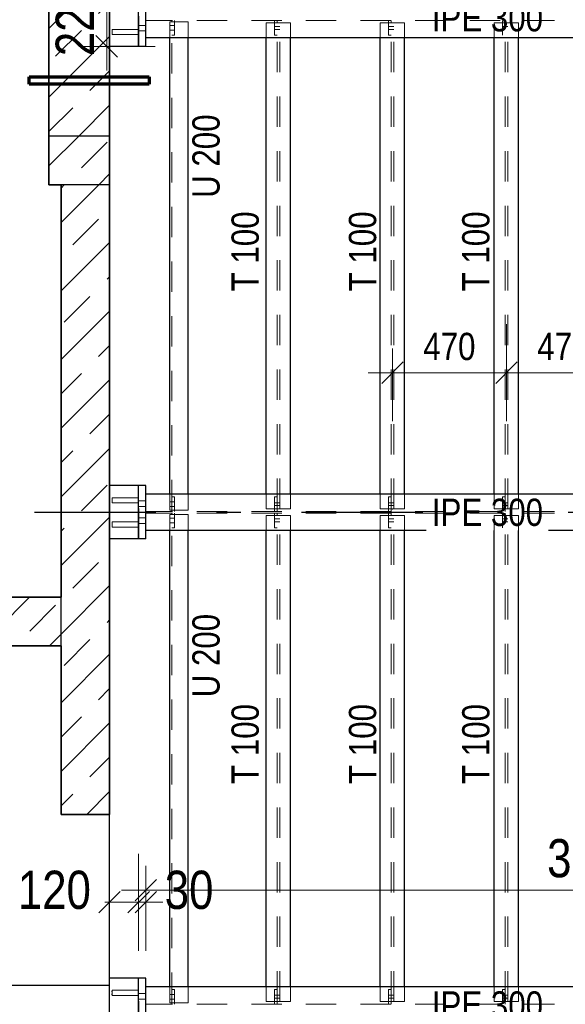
# Model space of a CAD drawing. Header units: millimetres. Extents: x -39 to 84, y 0 to 66.
# Tile 7 of 92: x -21.01 to -18.76, y 20.49 to 24.55. Entities that reach past the tile are written whole.
import ezdxf

# ---------------------------------------------------------------- set-up
doc = ezdxf.new("R2010")
doc.units = ezdxf.units.MM
doc.linetypes.add('DASHDOTX2', pattern=[2, 1, -0.5, 0, -0.5])
doc.linetypes.add('HIDDEN', pattern=[0.375, 0.25, -0.125])
for name, color, linetype, lineweight in [('2D-NovaObj-A_Wanddurchbruch', 7, 'Continuous', 20), ('Achsen', 7, 'Continuous', 20), ('Schraffuren', 7, 'Continuous', 20)]:
    doc.layers.add(name, color=color, linetype=linetype, lineweight=lineweight)
doc.styles.add('Arial Narrow', font='ARIALN.TTF')
doc.dimstyles.new('Arch_Strakon_dimstyle', dxfattribs={"dimtxt": 15.75, "dimasz": 1, "dimexe": 1.25, "dimexo": 0.0625, "dimgap": 1, "dimtad": 0, "dimdec": 5, "dimzin": 12, "dimdsep": 46, "dimtxsty": 'Arial Narrow', "dimblk": 'Arrowhead_Tick', "dimsah": 1, "dimcen": 0, "dimse1": 1, "dimse2": 1, "dimclrd": 6, "dimclrt": 2, "dimazin": 0, "dimtfac": 1, "dimtdec": 4, "dimtmove": 0, "dimatfit": 3, "dimldrblk": 'NONE', "dimfxl": 1, "dimtvp": 1, "dimtolj": 1, "dimtzin": 0, "dimlwd": 13, "dimarcsym": 2})
pattern_1 = [(45, (0, 0), (-0.1414214, 0.1414214), [0.15, -0.1]), (45, (-0.07071, 0.07071), (-0.1414214, 0.1414214), [])]

# ---------------------------------------------------------------- blocks, each defined once
blk = doc.blocks.new('Arrowhead_Tick')
at = {"color": 0, "linetype": 'Continuous', "lineweight": -2}
for p, q in [((0, 20), (0, -10)), ((-1, 0), (0, 0)), ((10, 0), (0, 0))]:
    blk.add_line(p, q, dxfattribs=at)
at = {"color": 2, "linetype": 'Continuous', "lineweight": 35}
blk.add_line((4.42, 4.42), (-4.42, -4.42), dxfattribs=at)
blk = doc.blocks.new('*D71')
at = {"layer": '2D-NovaObj-A_Wanddurchbruch', "color": 6, "linetype": 'Continuous', "lineweight": 13}
blk.add_line((-19.4611, 23.0911), (-19.0111, 23.0911), dxfattribs=at)
at = {"layer": 'Defpoints', "color": 0}
for p in [(-19.0011, 23.0911), (-19.4711, 22.5294), (-19.0011, 22.5294)]:
    blk.add_point(p, dxfattribs=at)
at = {"layer": '2D-NovaObj-A_Wanddurchbruch', "color": 6, "lineweight": 13, "xscale": 0.01, "yscale": 0.01, "zscale": 0.01}
blk.add_blockref('Arrowhead_Tick', (-19.0011, 23.0911), dxfattribs=at)
at = {"layer": '2D-NovaObj-A_Wanddurchbruch', "color": 6, "lineweight": 13, "xscale": 0.01, "yscale": 0.01, "zscale": 0.01, "rotation": 180}
blk.add_blockref('Arrowhead_Tick', (-19.4711, 23.0911), dxfattribs=at)
at = {"layer": '2D-NovaObj-A_Wanddurchbruch', "color": 3, "lineweight": 35, "insert": (-19.2361, 23.1985), "char_height": 0.1125, "attachment_point": 5, "style": 'Arial Narrow'}
blk.add_mtext('\\A1;470', dxfattribs=at)
blk = doc.blocks.new('_None')
blk = doc.blocks.new('*D72')
at = {"layer": '2D-NovaObj-A_Wanddurchbruch', "color": 6, "linetype": 'Continuous', "lineweight": 13}
blk.add_line((-18.9911, 23.0911), (-18.5411, 23.0911), dxfattribs=at)
at = {"layer": 'Defpoints', "color": 0}
for p in [(-18.5311, 23.0911), (-19.0011, 22.5294), (-18.5311, 22.5294)]:
    blk.add_point(p, dxfattribs=at)
at = {"layer": '2D-NovaObj-A_Wanddurchbruch', "color": 6, "lineweight": 13, "xscale": 0.01, "yscale": 0.01, "zscale": 0.01}
blk.add_blockref('Arrowhead_Tick', (-18.5311, 23.0911), dxfattribs=at)
at = {"layer": '2D-NovaObj-A_Wanddurchbruch', "color": 6, "lineweight": 13, "xscale": 0.01, "yscale": 0.01, "zscale": 0.01, "rotation": 180}
blk.add_blockref('Arrowhead_Tick', (-19.0011, 23.0911), dxfattribs=at)
at = {"layer": '2D-NovaObj-A_Wanddurchbruch', "color": 3, "lineweight": 35, "insert": (-18.7661, 23.1985), "char_height": 0.1125, "attachment_point": 5, "style": 'Arial Narrow'}
blk.add_mtext('\\A1;470', dxfattribs=at)
blk = doc.blocks.new('*D123')
at = {"color": 6, "linetype": 'Continuous', "lineweight": 13}
for p, q in [((-20.6471, 20.9089), (-20.6571, 20.9089)), ((-20.6371, 20.9089), (-20.5174, 20.9089)), ((-20.5074, 20.9089), (-20.4974, 20.9089))]:
    blk.add_line(p, q, dxfattribs=at)
at = {"layer": 'Defpoints', "color": 0}
for p in [(-20.5174, 20.9089), (-20.6371, 18.5659), (-20.5174, 18.5659)]:
    blk.add_point(p, dxfattribs=at)
at = {"color": 6, "lineweight": 13, "xscale": 0.01, "yscale": 0.01, "zscale": 0.01}
blk.add_blockref('Arrowhead_Tick', (-20.6371, 20.9089), dxfattribs=at)
at = {"color": 6, "lineweight": 13, "xscale": 0.01, "yscale": 0.01, "zscale": 0.01, "rotation": 180}
blk.add_blockref('Arrowhead_Tick', (-20.5174, 20.9089), dxfattribs=at)
at = {"color": 2, "lineweight": 35, "insert": (-20.8647, 20.9589), "char_height": 0.1575, "attachment_point": 5, "style": 'Arial Narrow'}
blk.add_mtext('\\A1;120', dxfattribs=at)
blk = doc.blocks.new('*D124')
at = {"color": 6, "linetype": 'Continuous', "lineweight": 13}
for p, q in [((-20.5274, 20.9089), (-20.5374, 20.9089)), ((-20.5174, 20.9089), (-20.4874, 20.9089)), ((-20.4774, 20.9089), (-20.4674, 20.9089))]:
    blk.add_line(p, q, dxfattribs=at)
at = {"layer": 'Defpoints', "color": 0}
for p in [(-20.4874, 20.9089), (-20.4874, 20.5959), (-20.5174, 18.5659)]:
    blk.add_point(p, dxfattribs=at)
at = {"color": 6, "lineweight": 13, "xscale": 0.01, "yscale": 0.01, "zscale": 0.01}
blk.add_blockref('Arrowhead_Tick', (-20.5174, 20.9089), dxfattribs=at)
at = {"color": 6, "lineweight": 13, "xscale": 0.01, "yscale": 0.01, "zscale": 0.01, "rotation": 180}
blk.add_blockref('Arrowhead_Tick', (-20.4874, 20.9089), dxfattribs=at)
at = {"color": 2, "lineweight": 35, "insert": (-20.3094, 20.9589), "char_height": 0.1575, "attachment_point": 5, "style": 'Arial Narrow'}
blk.add_mtext('\\A1;30', dxfattribs=at)
blk = doc.blocks.new('*D125')
at = {"color": 6, "linetype": 'Continuous', "lineweight": 13}
blk.add_line((-20.4774, 20.9589), (-16.7874, 20.9589), dxfattribs=at)
at = {"layer": 'Defpoints', "color": 0}
for p in [(-16.7774, 20.9589), (-20.4874, 20.5959), (-16.7774, 20.5374)]:
    blk.add_point(p, dxfattribs=at)
at = {"color": 6, "lineweight": 13, "xscale": 0.01, "yscale": 0.01, "zscale": 0.01}
blk.add_blockref('Arrowhead_Tick', (-16.7774, 20.9589), dxfattribs=at)
at = {"color": 6, "lineweight": 13, "xscale": 0.01, "yscale": 0.01, "zscale": 0.01, "rotation": 180}
blk.add_blockref('Arrowhead_Tick', (-20.4874, 20.9589), dxfattribs=at)
at = {"color": 2, "lineweight": 35, "insert": (-18.6324, 21.0893), "char_height": 0.1575, "attachment_point": 5, "style": 'Arial Narrow'}
blk.add_mtext('\\A1;3710', dxfattribs=at)
blk = doc.blocks.new('*D132')
at = {"layer": 'Achsen', "color": 6, "linetype": 'Continuous', "lineweight": 13}
blk.add_line((-20.6491, 24.446), (-20.649, 24.646), dxfattribs=at)
at = {"layer": 'Defpoints', "color": 0}
for p in [(-20.649, 24.656), (-20.5171, 24.6559), (-20.5174, 24.4359)]:
    blk.add_point(p, dxfattribs=at)
at = {"layer": 'Achsen', "color": 6, "lineweight": 13, "xscale": 0.01, "yscale": 0.01, "zscale": 0.01}
for p, rotation in [((-20.649, 24.656), 89.96093470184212), ((-20.6491, 24.436), 269.9609347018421)]:
    blk.add_blockref('Arrowhead_Tick', p, dxfattribs=dict(at, rotation=rotation))
at = {"layer": 'Achsen', "color": 2, "lineweight": 35, "insert": (-20.7795, 24.5461), "char_height": 0.1575, "attachment_point": 5, "rotation": 89.9609, "style": 'Arial Narrow'}
blk.add_mtext('\\A1;220', dxfattribs=at)
blk = doc.blocks.new('*D133')
at = {"layer": 'Achsen', "color": 6, "linetype": 'Continuous', "lineweight": 13}
for p, q in [((-20.5274, 25.0411), (-20.5374, 25.0411)), ((-20.5174, 25.0411), (-20.4874, 25.0411)), ((-20.4774, 25.0411), (-20.4674, 25.0411))]:
    blk.add_line(p, q, dxfattribs=at)
at = {"layer": 'Defpoints', "color": 0}
for p in [(-20.4874, 25.0411), (-20.5174, 24.4359), (-20.4874, 24.4359)]:
    blk.add_point(p, dxfattribs=at)
at = {"layer": 'Achsen', "color": 6, "lineweight": 13, "xscale": 0.01, "yscale": 0.01, "zscale": 0.01}
blk.add_blockref('Arrowhead_Tick', (-20.5174, 25.0411), dxfattribs=at)
at = {"layer": 'Achsen', "color": 6, "lineweight": 13, "xscale": 0.01, "yscale": 0.01, "zscale": 0.01, "rotation": 180}
blk.add_blockref('Arrowhead_Tick', (-20.4874, 25.0411), dxfattribs=at)
at = {"layer": 'Achsen', "color": 2, "lineweight": 35, "insert": (-20.3094, 25.0911), "char_height": 0.1575, "attachment_point": 5, "style": 'Arial Narrow'}
blk.add_mtext('\\A1;30', dxfattribs=at)

msp = doc.modelspace()

# ---------------------------------------------------------------- hatches: boundary and pattern name
at = {"layer": 'Schraffuren', "lineweight": 13}
h = msp.add_hatch(dxfattribs=at)
h.set_pattern_fill('bB', color=6, scale=0.01, angle=45, style=0, pattern_type=2)
h.set_pattern_definition(pattern_1)
h.paths.add_polyline_path([(-20.8870713, 24.0659239), (-20.6370713, 24.0659239), (-20.6370713, 24.865924), (-20.8870713, 24.865924)])
h = msp.add_hatch(dxfattribs=at)
h.set_pattern_fill('bB', color=6, scale=0.01, angle=45, style=0, pattern_type=2)
h.set_pattern_definition(pattern_1)
h.paths.add_polyline_path([(-20.8870713, 23.8659084), (-20.6370713, 23.8659239), (-20.6370713, 24.0659239), (-20.8870713, 24.0659239)])
h = msp.add_hatch(dxfattribs=at)
h.set_pattern_fill('bB', color=6, scale=0.01, angle=45, style=0, pattern_type=2)
h.set_pattern_definition(pattern_1)
h.paths.add_polyline_path([(-20.6370713, 21.2709001), (-20.6370713, 23.8659239), (-20.8370713, 23.8659084), (-20.8370713, 21.2709001)])
h = msp.add_hatch(dxfattribs=at)
h.set_pattern_fill('bB', color=6, scale=0.01, angle=45, style=0, pattern_type=2)
h.set_pattern_definition(pattern_1)
h.paths.add_polyline_path([(-21.627426, 21.9659239), (-20.8370713, 21.9659239), (-20.8370713, 22.1659239), (-21.627426, 22.1659239)])

# ---------------------------------------------------------------- linework, layer by layer
at = {"color": 2, "linetype": 'Continuous', "lineweight": 35}
for p, q in [((-20.8870713, 24.0659239), (-20.8870713, 24.865924)), ((-20.6370713, 24.0659239), (-20.6370713, 24.865924)), ((-20.8870713, 23.8659239), (-20.8870713, 24.0659239)), ((-20.6370713, 23.8659239), (-20.6370713, 24.0659239)), ((-20.8370713, 23.8659084), (-20.8870713, 23.8659084)), ((-20.8370713, 22.1659239), (-20.8370713, 23.8659239)), ((-20.6370713, 21.2709001), (-20.6370713, 23.8659239)), ((-20.8370713, 22.1659239), (-21.627426, 22.1659239)), ((-20.8370713, 21.9659239), (-21.627426, 21.9659239)), ((-20.8370713, 21.2709001), (-20.8370713, 21.9659239)), ((-20.6370713, 21.2709001), (-20.8370713, 21.2709001))]:
    msp.add_line(p, q, dxfattribs=at)
at = {"color": 6, "linetype": 'HIDDEN', "lineweight": 13, "ltscale": 0.5}
for p, q in [((-20.5170713, 24.4358999), (-20.5170713, 24.6558999)), ((-20.4873713, 24.5223999), (-20.5173713, 24.5224001)), ((-20.4873713, 24.5223999), (-20.5173713, 24.5224001)), ((-20.3885657, 24.4708999), (-20.3885657, 24.5373499)), ((-20.3135649, 24.5373499), (-20.3885649, 24.5373499)), ((-20.3800649, 24.5218499), (-20.3885649, 24.5218499)), ((-20.3800657, 24.5373499), (-20.3800657, 24.5423499)), ((-20.3800657, 22.5244499), (-20.3800657, 24.5373499)), ((-20.3700657, 24.5218499), (-20.3800649, 24.5218499)), ((-20.3700657, 24.4823499), (-20.3700657, 24.5423499)), ((-20.3135657, 24.4708999), (-20.3135657, 24.5373499)), ((-19.9910657, 24.4708999), (-19.9910657, 24.5323499)), ((-19.8910657, 24.5323499), (-19.9910657, 24.5323499)), ((-19.9565657, 24.4823499), (-19.9565657, 24.5423499)), ((-19.9465657, 24.5183257), (-19.9565657, 24.5183257)), ((-19.9465657, 24.5323499), (-19.9465657, 24.5423499)), ((-19.9465657, 22.5294499), (-19.9465657, 24.5323499)), ((-19.9355657, 24.5183258), (-19.9465657, 24.5183257)), ((-19.9355657, 22.5294499), (-19.9355657, 24.5323499)), ((-19.8910657, 24.4708999), (-19.8910657, 24.5323499)), ((-19.5210657, 24.4708999), (-19.5210657, 24.5323499)), ((-19.4210657, 24.5323499), (-19.5210657, 24.5323499)), ((-19.4865657, 24.4823499), (-19.4865657, 24.5423499)), ((-19.4765657, 24.5183279), (-19.4865657, 24.5183279)), ((-19.4765657, 24.5323499), (-19.4765657, 24.5423499)), ((-19.4765657, 22.5294499), (-19.4765657, 24.5323499)), ((-19.4655657, 24.518328), (-19.4765657, 24.5183279)), ((-19.4655657, 22.5294499), (-19.4655657, 24.5323499)), ((-19.4210657, 24.4708999), (-19.4210657, 24.5323499)), ((-20.6271752, 24.4879323), (-20.6271752, 24.4913365)), ((-20.6271751, 24.4993921), (-20.627175, 24.5027963)), ((-20.6271083, 24.4993729), (-20.6271083, 24.5027816)), ((-20.6271082, 24.4953539), (-20.6271083, 24.4993729)), ((-20.6271082, 24.4913365), (-20.6271082, 24.4953539)), ((-20.6271082, 24.4879471), (-20.6271082, 24.4913365)), ((-20.6270991, 24.4848643), (-20.627099, 24.4856596)), ((-20.6270976, 24.505069), (-20.6270975, 24.5058643)), ((-20.5170713, 24.4848638), (-20.6270909, 24.4848643)), ((-20.5170713, 24.5058638), (-20.6270908, 24.5058643)), ((-20.6270841, 24.5058643), (-20.627084, 24.5050611)), ((-20.6270828, 24.4856676), (-20.6270827, 24.4848643)), ((-20.6269953, 24.5050611), (-20.6269953, 24.5027816)), ((-20.6269951, 24.4879471), (-20.626995, 24.4856676)), ((-20.6269901, 24.4879323), (-20.6269901, 24.4856596)), ((-20.6269896, 24.505069), (-20.6269897, 24.5027963)), ((-20.4873713, 24.4993999), (-20.5173713, 24.4994001)), ((-20.4873713, 24.4993999), (-20.5173713, 24.4994001)), ((-20.3800649, 24.5028499), (-20.3885649, 24.5028499)), ((-20.3700657, 24.4823499), (-20.3800657, 24.4823499)), ((-20.3700657, 24.5028499), (-20.3800649, 24.5028499)), ((-19.9465657, 24.5058611), (-19.9565657, 24.5058612)), ((-19.9465657, 24.4823499), (-19.9565657, 24.4823499)), ((-19.9355657, 24.5058611), (-19.9465657, 24.5058611)), ((-19.4765657, 24.5058589), (-19.4865657, 24.505859)), ((-19.4765657, 24.4823499), (-19.4865657, 24.4823499)), ((-19.4655657, 24.5058589), (-19.4765657, 24.5058589)), ((-19.0065657, 24.5058567), (-19.0165657, 24.5058568)), ((-19.0065657, 24.4823499), (-19.0165657, 24.4823499)), ((-18.9955657, 24.5058567), (-19.0065657, 24.5058567)), ((-20.6270732, 24.4358999), (-20.6271759, 24.4358999)), ((-20.6270816, 22.6258999), (-20.6272007, 22.6258999)), ((-20.5170713, 22.4058999), (-20.5170713, 22.6258999)), ((-20.6272016, 22.5579323), (-20.6272016, 22.5613365)), ((-20.6272015, 22.5693921), (-20.6272014, 22.5727962)), ((-20.6271001, 22.5693728), (-20.6271001, 22.5727815)), ((-20.6271, 22.5653539), (-20.6271001, 22.5693728)), ((-20.6271, 22.5613365), (-20.6271, 22.5653539)), ((-20.6271, 22.557947), (-20.6271, 22.5613365)), ((-20.6270904, 22.575069), (-20.6270903, 22.5758643)), ((-20.5170713, 22.5758637), (-20.6270903, 22.5758643)), ((-20.6270903, 22.5758643), (-20.6270902, 22.575061)), ((-20.6270375, 22.575069), (-20.6270376, 22.5727962)), ((-20.6269657, 22.575061), (-20.6269657, 22.5727815)), ((-20.4873713, 22.5623999), (-20.5173713, 22.5624001)), ((-20.4873713, 22.5623999), (-20.5173713, 22.5624001)), ((-20.3885657, 22.5244499), (-20.3885657, 22.5908999)), ((-20.3700657, 22.5794499), (-20.3800657, 22.5794499)), ((-20.3700657, 22.5194499), (-20.3700657, 22.5794499)), ((-20.3135657, 22.5244499), (-20.3135657, 22.5908999)), ((-19.9910657, 22.5294499), (-19.9910657, 22.5908999)), ((-19.9565657, 22.5194499), (-19.9565657, 22.5794499)), ((-19.9465657, 22.5794499), (-19.9565657, 22.5794499)), ((-19.8910657, 22.5294499), (-19.8910657, 22.5908999)), ((-19.5210657, 22.5294499), (-19.5210657, 22.5908999)), ((-19.4865657, 22.5194499), (-19.4865657, 22.5794499)), ((-19.4765657, 22.5794499), (-19.4865657, 22.5794499)), ((-19.4210657, 22.5294499), (-19.4210657, 22.5908999)), ((-20.6270918, 22.5548643), (-20.6270918, 22.5556596)), ((-20.5170713, 22.5548638), (-20.6270904, 22.5548643)), ((-20.627089, 22.5556675), (-20.627089, 22.5548643)), ((-20.6270379, 22.5579323), (-20.627038, 22.5556596)), ((-20.6269655, 22.557947), (-20.6269654, 22.5556675)), ((-20.4873713, 22.5393999), (-20.5173713, 22.5394001)), ((-20.4873713, 22.5393999), (-20.5173713, 22.5394001)), ((-20.3800649, 22.5589499), (-20.3885649, 22.5589499)), ((-20.3800649, 22.5399499), (-20.3885649, 22.5399499)), ((-20.3135649, 22.5244499), (-20.3885649, 22.5244499)), ((-20.3800657, 22.5194499), (-20.3800657, 22.5244499)), ((-20.3700657, 22.5589499), (-20.3800649, 22.5589499)), ((-20.3700657, 22.5399499), (-20.3800649, 22.5399499)), ((-19.8910657, 22.5294499), (-19.9910657, 22.5294499)), ((-19.9465657, 22.5554499), (-19.9565657, 22.5554499)), ((-19.9465657, 22.5434499), (-19.9565657, 22.5434499)), ((-19.9355657, 22.5554498), (-19.9465657, 22.5554499)), ((-19.9355657, 22.5434498), (-19.9465657, 22.5434499)), ((-19.9465657, 22.5194499), (-19.9465657, 22.5294499)), ((-19.4210657, 22.5294499), (-19.5210657, 22.5294499)), ((-19.4765657, 22.5554477), (-19.4865657, 22.5554477)), ((-19.4765657, 22.5434477), (-19.4865657, 22.5434477)), ((-19.4655657, 22.5554476), (-19.4765657, 22.5554477)), ((-19.4655657, 22.5434476), (-19.4765657, 22.5434477)), ((-19.4765657, 22.5194499), (-19.4765657, 22.5294499)), ((-20.4873713, 22.4923999), (-20.5173713, 22.4924001)), ((-20.4873713, 22.4923999), (-20.5173713, 22.4924001)), ((-20.3885657, 22.4408999), (-20.3885657, 22.5073499)), ((-20.3135649, 22.5073499), (-20.3885649, 22.5073499)), ((-20.3800649, 22.4918499), (-20.3885649, 22.4918499)), ((-20.3800657, 22.5073499), (-20.3800657, 22.5123499)), ((-20.3800657, 20.4944499), (-20.3800657, 22.5073499)), ((-20.3700657, 22.4918499), (-20.3800649, 22.4918499)), ((-20.3700657, 22.4523499), (-20.3700657, 22.5123499)), ((-20.3135657, 22.4408999), (-20.3135657, 22.5073499)), ((-19.9910657, 22.4408999), (-19.9910657, 22.5023499)), ((-19.8910657, 22.5023499), (-19.9910657, 22.5023499)), ((-19.9565657, 22.4523499), (-19.9565657, 22.5123499)), ((-19.9465657, 22.4883257), (-19.9565657, 22.4883257)), ((-19.9465657, 22.5023499), (-19.9465657, 22.5123499)), ((-19.9465657, 20.4994499), (-19.9465657, 22.5023499)), ((-19.9355657, 22.4883258), (-19.9465657, 22.4883257)), ((-19.9355657, 20.4994499), (-19.9355657, 22.5023499)), ((-19.8910657, 22.4408999), (-19.8910657, 22.5023499)), ((-19.5210657, 22.4408999), (-19.5210657, 22.5023499)), ((-19.4210657, 22.5023499), (-19.5210657, 22.5023499)), ((-19.4865657, 22.4523499), (-19.4865657, 22.5123499)), ((-19.4765657, 22.4883279), (-19.4865657, 22.4883279)), ((-19.4765657, 22.5023499), (-19.4765657, 22.5123499)), ((-19.4765657, 20.4994499), (-19.4765657, 22.5023499)), ((-19.4655657, 22.488328), (-19.4765657, 22.4883279)), ((-19.4655657, 20.4994499), (-19.4655657, 22.5023499)), ((-19.4210657, 22.4408999), (-19.4210657, 22.5023499)), ((-20.627203, 22.4579323), (-20.6272029, 22.4613365)), ((-20.6272028, 22.4693921), (-20.6272028, 22.4727963)), ((-20.6270996, 22.4693729), (-20.6270996, 22.4727816)), ((-20.6270996, 22.4653539), (-20.6270996, 22.4693729)), ((-20.6270996, 22.4613365), (-20.6270996, 22.4653539)), ((-20.6270996, 22.4579471), (-20.6270996, 22.4613365)), ((-20.6270991, 22.4548643), (-20.627099, 22.4556596)), ((-20.6270976, 22.475069), (-20.6270975, 22.4758643)), ((-20.5170713, 22.4548638), (-20.6270909, 22.4548643)), ((-20.5170713, 22.4758638), (-20.6270908, 22.4758643)), ((-20.6270841, 22.4758643), (-20.627084, 22.4750611)), ((-20.6270828, 22.4556676), (-20.6270827, 22.4548643)), ((-20.6270404, 22.4579323), (-20.6270405, 22.4556596)), ((-20.62704, 22.475069), (-20.62704, 22.4727963)), ((-20.6269642, 22.4750611), (-20.6269641, 22.4727816)), ((-20.6269639, 22.4579471), (-20.6269639, 22.4556676)), ((-20.4873713, 22.4693999), (-20.5173713, 22.4694001)), ((-20.4873713, 22.4693999), (-20.5173713, 22.4694001)), ((-20.3800649, 22.4728499), (-20.3885649, 22.4728499)), ((-20.3700657, 22.4523499), (-20.3800657, 22.4523499)), ((-20.3700657, 22.4728499), (-20.3800649, 22.4728499)), ((-19.9465657, 22.4758611), (-19.9565657, 22.4758612)), ((-19.9465657, 22.4523499), (-19.9565657, 22.4523499)), ((-19.9355657, 22.4758611), (-19.9465657, 22.4758611)), ((-19.4765657, 22.4758589), (-19.4865657, 22.475859)), ((-19.4765657, 22.4523499), (-19.4865657, 22.4523499)), ((-19.4655657, 22.4758589), (-19.4765657, 22.4758589)), ((-19.0065657, 22.4523499), (-19.0165657, 22.4523499)), ((-20.6270827, 22.4058999), (-20.6272037, 22.4058999)), ((-20.6271007, 20.5958999), (-20.6272284, 20.5958999)), ((-20.5170713, 20.3758999), (-20.5170713, 20.5958999)), ((-20.6272292, 20.5393921), (-20.6272292, 20.5427962)), ((-20.6270914, 20.5393728), (-20.6270914, 20.5427815)), ((-20.6270914, 20.5353539), (-20.6270914, 20.5393728)), ((-20.6270914, 20.5313365), (-20.6270914, 20.5353539)), ((-20.6270904, 20.545069), (-20.6270903, 20.5458643)), ((-20.5170713, 20.5458637), (-20.6270903, 20.5458643)), ((-20.6270903, 20.5458643), (-20.6270902, 20.545061)), ((-20.6270878, 20.545069), (-20.6270879, 20.5427962)), ((-20.6269346, 20.545061), (-20.6269345, 20.5427815)), ((-20.4873713, 20.5323999), (-20.5173713, 20.5324001)), ((-20.4873713, 20.5323999), (-20.5173713, 20.5324001)), ((-20.3885657, 20.4944499), (-20.3885657, 20.5608999)), ((-20.3700657, 20.5494499), (-20.3800657, 20.5494499)), ((-20.3700657, 20.4894499), (-20.3700657, 20.5494499)), ((-20.3135657, 20.4944499), (-20.3135657, 20.5608999)), ((-19.9910657, 20.4994499), (-19.9910657, 20.5608999)), ((-19.9565657, 20.4894499), (-19.9565657, 20.5494499)), ((-19.9465657, 20.5494499), (-19.9565657, 20.5494499)), ((-19.8910657, 20.4994499), (-19.8910657, 20.5608999)), ((-19.5210657, 20.4994499), (-19.5210657, 20.5608999)), ((-19.4865657, 20.4894499), (-19.4865657, 20.5494499)), ((-19.4765657, 20.5494499), (-19.4865657, 20.5494499)), ((-19.4210657, 20.4994499), (-19.4210657, 20.5608999)), ((-20.6272294, 20.5279323), (-20.6272293, 20.5313365)), ((-20.6270918, 20.5248643), (-20.6270918, 20.5256596)), ((-20.6270914, 20.527947), (-20.6270914, 20.5313365)), ((-20.5170713, 20.5248638), (-20.6270904, 20.5248643)), ((-20.627089, 20.5256675), (-20.627089, 20.5248643)), ((-20.6270883, 20.5279323), (-20.6270883, 20.5256596)), ((-20.6269343, 20.527947), (-20.6269343, 20.5256675)), ((-20.4873713, 20.5093999), (-20.5173713, 20.5094001)), ((-20.4873713, 20.5093999), (-20.5173713, 20.5094001)), ((-20.3800649, 20.5289499), (-20.3885649, 20.5289499)), ((-20.3800649, 20.5099499), (-20.3885649, 20.5099499)), ((-20.3135649, 20.4944499), (-20.3885649, 20.4944499)), ((-20.3800657, 20.4894499), (-20.3800657, 20.4944499)), ((-20.3700657, 20.5289499), (-20.3800649, 20.5289499)), ((-20.3700657, 20.5099499), (-20.3800649, 20.5099499)), ((-19.8910657, 20.4994499), (-19.9910657, 20.4994499)), ((-19.9465657, 20.5254499), (-19.9565657, 20.5254499)), ((-19.9465657, 20.5134499), (-19.9565657, 20.5134499)), ((-19.9355657, 20.5254498), (-19.9465657, 20.5254499)), ((-19.9355657, 20.5134498), (-19.9465657, 20.5134499)), ((-19.9465657, 20.4894499), (-19.9465657, 20.4994499)), ((-19.4210657, 20.4994499), (-19.5210657, 20.4994499)), ((-19.4765657, 20.5254477), (-19.4865657, 20.5254477)), ((-19.4765657, 20.5134477), (-19.4865657, 20.5134477)), ((-19.4655657, 20.5254476), (-19.4765657, 20.5254477)), ((-19.4655657, 20.5134476), (-19.4765657, 20.5134477)), ((-19.4765657, 20.4894499), (-19.4765657, 20.4994499))]:
    msp.add_line(p, q, dxfattribs=at)
at = {"color": 3, "linetype": 'Continuous', "lineweight": 25}
for p, q in [((-20.4873713, 24.4708999), (-20.4873713, 24.6208999)), ((-20.6370713, 24.0659084), (-20.8870713, 24.0659084)), ((-20.6370713, 23.8659084), (-20.8370713, 23.8659084)), ((-20.4873713, 22.4408999), (-20.4873713, 22.5908999)), ((-20.8370713, 21.9659239), (-20.8370713, 22.1659239)), ((-20.6370713, 20.5658999), (-21.627426, 20.5658999)), ((-20.4873713, 20.4108999), (-20.4873713, 20.5608999))]:
    msp.add_line(p, q, dxfattribs=at)
at = {"layer": '2D-NovaObj-A_Wanddurchbruch', "color": 9, "linetype": 'Continuous', "lineweight": 0}
for centre in [(-19.4710657, 22.5294499), (-19.0010657, 22.5294499)]:
    msp.add_circle(centre, 0.00111, dxfattribs=at)
at = {"layer": 'Achsen', "color": 3, "linetype": 'Continuous', "lineweight": 25}
for p, q in [((-20.5173713, 24.4358999), (-20.5173713, 24.6558999)), ((-20.4873713, 24.4358999), (-20.4873713, 24.4708999)), ((-16.7773713, 24.4708999), (-20.4873713, 24.4708999)), ((-20.3885657, 22.5908999), (-20.3885657, 24.4708999)), ((-20.3135657, 22.5908999), (-20.3135657, 24.4708999)), ((-19.9910657, 22.5908999), (-19.9910657, 24.4708999)), ((-19.8910657, 22.5908999), (-19.8910657, 24.4708999)), ((-19.5210657, 22.5908999), (-19.5210657, 24.4708999)), ((-19.4210657, 22.5908999), (-19.4210657, 24.4708999)), ((-20.6271759, 24.4358999), (-20.6370713, 24.4358999)), ((-20.5173713, 24.4358999), (-20.6270732, 24.4358999)), ((-20.4873713, 24.4358999), (-20.5173713, 24.4358999)), ((-20.6272007, 22.6258999), (-20.6370713, 22.6258999)), ((-20.5173713, 22.6258999), (-20.6270816, 22.6258999)), ((-20.5173713, 22.4058999), (-20.5173713, 22.6258999)), ((-20.4873713, 22.6258999), (-20.5173713, 22.6258999)), ((-20.4873713, 22.5908999), (-20.4873713, 22.6258999)), ((-20.4873713, 22.4058999), (-20.4873713, 22.4408999)), ((-18.6173713, 22.4408999), (-20.4873713, 22.4408999)), ((-20.3885657, 20.5608999), (-20.3885657, 22.4408999)), ((-20.3135657, 20.5608999), (-20.3135657, 22.4408999)), ((-19.9910657, 20.5608999), (-19.9910657, 22.4408999)), ((-19.8910657, 20.5608999), (-19.8910657, 22.4408999)), ((-19.5210657, 20.5608999), (-19.5210657, 22.4408999)), ((-19.4210657, 20.5608999), (-19.4210657, 22.4408999)), ((-20.6272037, 22.4058999), (-20.6370713, 22.4058999)), ((-20.5173713, 22.4058999), (-20.6270827, 22.4058999)), ((-20.4873713, 22.4058999), (-20.5173713, 22.4058999)), ((-20.6370713, 20.5658999), (-20.6370713, 21.2709001)), ((-20.6272284, 20.5958999), (-20.6370713, 20.5958999)), ((-20.5173713, 20.5958999), (-20.6271007, 20.5958999)), ((-20.5173713, 20.3758999), (-20.5173713, 20.5958999)), ((-20.4873713, 20.5958999), (-20.5173713, 20.5958999)), ((-20.4873713, 20.5608999), (-20.4873713, 20.5958999)), ((-20.6370713, 19.4109001), (-20.6370713, 20.5658999))]:
    msp.add_line(p, q, dxfattribs=at)
at = {"layer": 'Achsen', "color": 1, "linetype": 'Continuous', "lineweight": 70}
for p, q in [((-20.9690014, 24.2807201), (-20.9690014, 24.3107246)), ((-20.9690014, 24.3107246), (-20.4740063, 24.3107246)), ((-20.4740063, 24.3107246), (-20.4740063, 24.2807201)), ((-20.4740063, 24.2807201), (-20.9690014, 24.2807201))]:
    msp.add_line(p, q, dxfattribs=at)
at = {"layer": 'Achsen', "color": 3, "linetype": 'DASHDOTX2', "lineweight": 25, "ltscale": 0.5}
msp.add_line((-25.3461834, 22.5158917), (-13.9133285, 22.5158917), dxfattribs=at)

# ---------------------------------------------------------------- texts
at = {"color": 3, "lineweight": 25, "style": 'Arial Narrow'}
for s, p in [('U 200', (-20.1834009, 23.8115992)), ('T 100', (-20.0220566, 23.4262036)), ('T 100', (-19.5380234, 23.4262036)), ('T 100', (-19.0709739, 23.4262036)), ('U 200', (-20.1834009, 21.7533395)), ('T 100', (-20.0220566, 21.3962036)), ('T 100', (-19.5380234, 21.3962036)), ('T 100', (-19.0709739, 21.3962036))]:
    msp.add_text(s, height=0.1125, rotation=90, dxfattribs=at).set_placement(p)
at = {"color": 3, "lineweight": 25, "insert": (-19.3085214, 24.4960312), "char_height": 0.1125, "attachment_point": 7, "line_spacing_factor": 0.9, "style": 'Arial Narrow', "bg_fill": 3, "box_fill_scale": 1.2, "bg_fill_color": 256, "bg_fill_true_color": 13158600, "bg_fill_transparency": 0}
msp.add_mtext('IPE 300', dxfattribs=at)

# ---------------------------------------------------------------- dimensions: what is measured, and where the dimension line sits
at = {"lineweight": 35}
for base, p1, p2, text, override, picture, middle in [((-16.7773713, 20.9589045), (-20.4873713, 20.5958999), (-16.7773713, 20.5373999), '3710', {"dimscale": 0.01, "dimtxt": 15.75, "dimasz": 1, "dimgap": 5, "dimtad": 1, "dimjust": 0, "dimtih": 0, "dimtoh": 0, "dimdec": 3, "dimdsep": 46, "dimtxsty": 'Arial Narrow', "dimclrd": 6, "dimclrt": 2, "dimtix": 1, "dimtofl": 255, "dimtmove": 0, "dimatfit": 2, "dimfxl": 0, "dimfxlon": 0, "dimtvp": 31.746032, "dimlwd": 13}, '*D125', (-18.6323713, 20.9589045)), ((-20.5173713, 20.9089045), (-20.6370713, 18.5658999), (-20.5173713, 18.5658999), '120', {"dimscale": 0.01, "dimtxt": 15.75, "dimasz": 1, "dimgap": 5, "dimtad": 1, "dimjust": 0, "dimtih": 0, "dimtoh": 0, "dimdec": 3, "dimdsep": 46, "dimtxsty": 'Arial Narrow', "dimclrd": 6, "dimclrt": 2, "dimtix": 0, "dimtofl": 255, "dimtmove": 2, "dimatfit": 2, "dimfxl": 0, "dimfxlon": 0, "dimtvp": 31.746032, "dimlwd": 13}, '*D123', (-20.8646588, 20.9589045)), ((-20.4873713, 20.9089045), (-20.5173713, 18.5658999), (-20.4873713, 20.5958999), '30', {"dimscale": 0.01, "dimtxt": 15.75, "dimasz": 1, "dimgap": 5, "dimtad": 1, "dimjust": 4, "dimtih": 0, "dimtoh": 0, "dimdec": 3, "dimdsep": 46, "dimtxsty": 'Arial Narrow', "dimclrd": 6, "dimclrt": 2, "dimtix": 0, "dimtofl": 255, "dimtmove": 2, "dimatfit": 2, "dimfxl": 0, "dimfxlon": 0, "dimtvp": 31.746032, "dimlwd": 13}, '*D124', (-20.3093963, 20.9589045))]:
    dim = msp.add_linear_dim(base=base, p1=p1, p2=p2, text=text, dimstyle='Arch_Strakon_dimstyle', override=override, dxfattribs=at)
    dim.commit()
    dim.dimension.update_dxf_attribs({"geometry": picture, "text_midpoint": middle, "dimtype": 160})
at = {"layer": '2D-NovaObj-A_Wanddurchbruch', "lineweight": 35}
for base, p1, p2, picture, middle in [((-19.0010657, 23.0910883), (-19.4710657, 22.5294499), (-19.0010657, 22.5294499), '*D71', (-19.2360657, 23.0910883)), ((-18.5310657, 23.0910883), (-19.0010657, 22.5294499), (-18.5310657, 22.5294499), '*D72', (-18.7660657, 23.0910883))]:
    dim = msp.add_linear_dim(base=base, p1=p1, p2=p2, text='470', dimstyle='Arch_Strakon_dimstyle', override={"dimscale": 0.01, "dimtxt": 11.25, "dimasz": 1, "dimgap": 5, "dimtad": 1, "dimjust": 0, "dimtih": 0, "dimtoh": 0, "dimdec": 6, "dimdsep": 46, "dimtxsty": 'Arial Narrow', "dimclrd": 6, "dimclrt": 3, "dimtix": 1, "dimtofl": 255, "dimtmove": 0, "dimatfit": 2, "dimfxl": 0, "dimfxlon": 0, "dimtvp": 44.444444, "dimlwd": 13}, dxfattribs=at)
    dim.commit()
    dim.dimension.update_dxf_attribs({"geometry": picture, "text_midpoint": middle, "dimtype": 160})
at = {"layer": 'Achsen', "lineweight": 35}
dim = msp.add_linear_dim(base=(-20.4873713, 25.0410883), p1=(-20.5173713, 24.4358999), p2=(-20.4873713, 24.4358999), text='30', dimstyle='Arch_Strakon_dimstyle', override={"dimscale": 0.01, "dimtxt": 15.75, "dimasz": 1, "dimgap": 5, "dimtad": 1, "dimjust": 4, "dimtih": 0, "dimtoh": 0, "dimdec": 3, "dimdsep": 46, "dimtxsty": 'Arial Narrow', "dimclrd": 6, "dimclrt": 2, "dimtix": 0, "dimtofl": 255, "dimtmove": 2, "dimatfit": 2, "dimfxl": 0, "dimfxlon": 0, "dimtvp": 31.746032, "dimlwd": 13}, dxfattribs=at)
dim.commit()
dim.dimension.update_dxf_attribs({"geometry": '*D133', "text_midpoint": (-20.3093963, 25.0910883), "dimtype": 160})
dim = msp.add_linear_dim(base=(-20.6489839, 24.6559899), p1=(-20.5173713, 24.4358999), p2=(-20.5170713, 24.6558999), angle=89.9609347, text='220', dimstyle='Arch_Strakon_dimstyle', override={"dimscale": 0.01, "dimtxt": 15.75, "dimasz": 1, "dimgap": 5, "dimtad": 1, "dimjust": 0, "dimtih": 0, "dimtoh": 0, "dimdec": 3, "dimdsep": 46, "dimtxsty": 'Arial Narrow', "dimclrd": 6, "dimclrt": 2, "dimtix": 1, "dimtofl": 255, "dimtmove": 0, "dimatfit": 2, "dimfxl": 0, "dimfxlon": 0, "dimtvp": 31.746032, "dimlwd": 13}, dxfattribs=at)
dim.commit()
dim.dimension.update_dxf_attribs({"geometry": '*D132', "text_midpoint": (-20.6490589, 24.5459898), "dimtype": 160})

# ---------------------------------------------------------------- next in the draw order: linework, layer by layer
at = {"color": 6, "linetype": 'HIDDEN', "lineweight": 13, "ltscale": 0.5}
for p, q in [((-16.7773713, 24.5423499), (-20.4873713, 24.5423499)), ((-19.0510657, 24.4708999), (-19.0510657, 24.5323499)), ((-18.9510657, 24.5323499), (-19.0510657, 24.5323499)), ((-19.0165657, 24.4823499), (-19.0165657, 24.5423499)), ((-19.0065657, 24.5183301), (-19.0165657, 24.5183301)), ((-19.0065657, 24.5323499), (-19.0065657, 24.5423499)), ((-18.9955657, 24.5183302), (-19.0065657, 24.5183301)), ((-18.9510657, 24.4708999), (-18.9510657, 24.5323499))]:
    msp.add_line(p, q, dxfattribs=at)

# ---------------------------------------------------------------- next in the draw order: texts
at = {"color": 3, "lineweight": 25, "char_height": 0.1125, "attachment_point": 7, "line_spacing_factor": 0.9, "style": 'Arial Narrow', "bg_fill": 3, "box_fill_scale": 1.2, "bg_fill_color": 256, "bg_fill_true_color": 13158600, "bg_fill_transparency": 0}
for insert in [(-19.3085214, 22.4579969), (-19.3085214, 20.4276122)]:
    msp.add_mtext('IPE 300', dxfattribs=dict(at, insert=insert))

# ---------------------------------------------------------------- next in the draw order: linework, layer by layer
at = {"color": 6, "linetype": 'HIDDEN', "lineweight": 13, "ltscale": 0.5}
for p, q in [((-19.0065657, 22.5294499), (-19.0065657, 24.5323499)), ((-18.9955657, 22.5294499), (-18.9955657, 24.5323499)), ((-19.0510657, 22.5294499), (-19.0510657, 22.5908999)), ((-19.0165657, 22.5194499), (-19.0165657, 22.5794499)), ((-19.0065657, 22.5794499), (-19.0165657, 22.5794499)), ((-18.9510657, 22.5294499), (-18.9510657, 22.5908999)), ((-18.9510657, 22.5294499), (-19.0510657, 22.5294499)), ((-19.0065657, 22.5554455), (-19.0165657, 22.5554455)), ((-19.0065657, 22.5434455), (-19.0165657, 22.5434455)), ((-18.9955657, 22.5554454), (-19.0065657, 22.5554455)), ((-18.9955657, 22.5434454), (-19.0065657, 22.5434455)), ((-19.0065657, 22.5194499), (-19.0065657, 22.5294499)), ((-16.7773713, 22.5194499), (-20.4873713, 22.5194499)), ((-16.7773713, 22.5123499), (-20.4873713, 22.5123499)), ((-19.0510657, 22.4408999), (-19.0510657, 22.5023499)), ((-18.9510657, 22.5023499), (-19.0510657, 22.5023499)), ((-19.0165657, 22.4523499), (-19.0165657, 22.5123499)), ((-19.0065657, 22.4883301), (-19.0165657, 22.4883301)), ((-19.0065657, 22.5023499), (-19.0065657, 22.5123499)), ((-19.0065657, 20.4994499), (-19.0065657, 22.5023499)), ((-18.9955657, 22.4883302), (-19.0065657, 22.4883301)), ((-18.9955657, 20.4994499), (-18.9955657, 22.5023499)), ((-18.9510657, 22.4408999), (-18.9510657, 22.5023499)), ((-19.0065657, 22.4758567), (-19.0165657, 22.4758568)), ((-18.9955657, 22.4758567), (-19.0065657, 22.4758567)), ((-19.0510657, 20.4994499), (-19.0510657, 20.5608999)), ((-19.0165657, 20.4894499), (-19.0165657, 20.5494499)), ((-19.0065657, 20.5494499), (-19.0165657, 20.5494499)), ((-18.9510657, 20.4994499), (-18.9510657, 20.5608999)), ((-18.9510657, 20.4994499), (-19.0510657, 20.4994499)), ((-19.0065657, 20.5254455), (-19.0165657, 20.5254455)), ((-19.0065657, 20.5134455), (-19.0165657, 20.5134455)), ((-18.9955657, 20.5254454), (-19.0065657, 20.5254455)), ((-18.9955657, 20.5134454), (-19.0065657, 20.5134455)), ((-19.0065657, 20.4894499), (-19.0065657, 20.4994499)), ((-16.7773713, 20.4894499), (-20.4873713, 20.4894499))]:
    msp.add_line(p, q, dxfattribs=at)
at = {"layer": 'Achsen', "color": 3, "linetype": 'Continuous', "lineweight": 25}
for p, q in [((-19.0510657, 22.5908999), (-19.0510657, 24.4708999)), ((-18.9510657, 22.5908999), (-18.9510657, 24.4708999)), ((-16.7773713, 22.5908999), (-20.4873713, 22.5908999)), ((-19.0510657, 20.5608999), (-19.0510657, 22.4408999)), ((-18.9510657, 20.5608999), (-18.9510657, 22.4408999)), ((-18.6173713, 20.5608999), (-20.4873713, 20.5608999))]:
    msp.add_line(p, q, dxfattribs=at)

doc.saveas('drawing.dxf')
